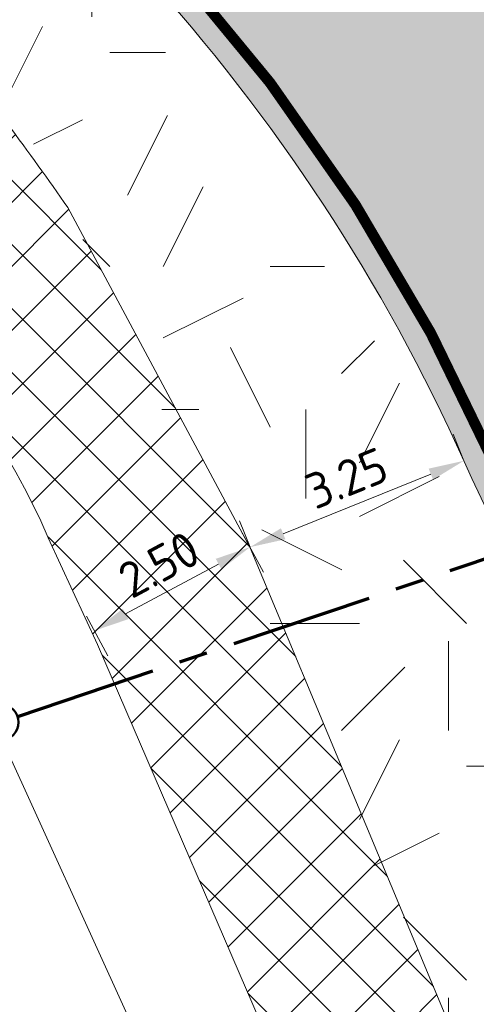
# Model space of a CAD drawing. Header units: metres. Extents: x 39929 to 50394, y 387420 to 399996.
# Tile 12 of 96: x 46651.49 to 46657.89, y 390894.66 to 390908.46. Entities that reach past the tile are written whole.
import ezdxf
from ezdxf.enums import TextEntityAlignment as Align

# ---------------------------------------------------------------- set-up
doc = ezdxf.new("R2010")
doc.units = ezdxf.units.M
for name, pattern in [('VW-33_STREEP', [6, 3, -3]), ('XX-CENTER', [8, 5, -1, 1, -1]), ('ZZ-CENTER-SO', [8, 5, -1, 1, -1])]:
    doc.linetypes.add(name, pattern=pattern)
for name, color, linetype, lineweight in [('B-WE-GR-GRAS-A', 62, 'Continuous', 18), ('B-WE-VH-GESLOTENVERHARDING_ASFALT-G', 10, 'Continuous', 18), ('N-WE-VW-MARKERING_LANGS_STREEP_33_015-G', 7, 'VW-33_STREEP', 35), ('Topo', 7, 'Continuous', 18), ('X-XX-AL-GRENS_WERK-G', 7, 'ZZ-WERKGRENS-SO', 18), ('X-XX-AL-T18', 10, 'Continuous', 18), ('X-XX-AL-T25', 7, 'Continuous', 25), ('X-XX-AL-T50', 7, 'Continuous', 50), ('X-XX-AL-TEKENBLAD_KADER_BLAD1-VIEWPORT-G', 1, 'Continuous', 18), ('X-XX-AL-VERWIJZING_DOORSNEDE-G', 7, 'ZZ-CENTER-SO', 18), ('X-XX-AL_500-M', 7, 'Continuous', 18)]:
    doc.layers.add(name, color=color, linetype=linetype, lineweight=lineweight)
doc.layers.add('N-WE-VH-VERHARDING_ASFALT-A', color=251, linetype='Continuous', lineweight=18, transparency=0.25)
doc.layers.add('N-WE-VH-VERHARDING_ASFALT_FIETSPAD-A', color=151, linetype='Continuous', lineweight=18, transparency=0.25)
doc.styles.add('NLCS-ISO', font='NLCS-ISO.ttf')
doc.styles.add('NLCS-ISO-ANNOTATIVE-T25', font='NLCS-ISO.ttf', dxfattribs={"height": 2.5})
doc.linetypes.add('ZZ-WERKGRENS-SO', pattern='A,2,-3,[137,NLCS.SHX,S=0.05,R=0,X=-0.55,Y=-0.675],-3,2', length=10)
doc.dimstyles.new('NLCS-ANNOTATIVE-T25-PIJL_l2_h1', dxfattribs={"dimtxt": 2.5, "dimasz": 2.5, "dimexe": 2, "dimexo": 2, "dimgap": 0.7, "dimtad": 1, "dimzin": 0, "dimdsep": 46, "dimtxsty": 'NLCS-ISO-ANNOTATIVE-T25', "dimcen": 0, "dimdle": 2, "dimclrd": 256, "dimclre": 256, "dimclrt": 256, "dimadec": 1, "dimazin": 0, "dimtfac": 1, "dimtofl": 0, "dimtmove": 1, "dimatfit": 0, "dimfxl": 2, "dimfxlon": 1, "dimtfillclr": 256, "dimtolj": 1, "dimtzin": 0, "dimlwd": 18, "dimlwe": 18, "dimarcsym": 0})
picture_1 = doc.add_image_def('image1.tif', size_in_pixel=(8000, 10000))

# ---------------------------------------------------------------- blocks, each defined once
blk = doc.blocks.new('dwpbol2')
at = {"layer": 'X-XX-AL-VERWIJZING_DOORSNEDE-G', "linetype": 'Continuous', "lineweight": 50}
blk.add_circle((-0.2533393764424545, 0), 0.2533393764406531, dxfattribs=at)
blk = doc.blocks.new('*U155')
at = {"layer": 'X-XX-AL-VERWIJZING_DOORSNEDE-G', "color": 7, "linetype": 'XX-CENTER', "lineweight": 70, "ltscale": 2, "extrusion": (0.3196311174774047, -0.947542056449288, 0)}
blk.add_lwpolyline([(6.344108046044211e-12, 0), (132.1493305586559, 0), (144.6020713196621, 0)], dxfattribs=at)
at = {"layer": 'X-XX-AL-T25', "color": 7, "linetype": 'Continuous', "lineweight": 25, "xscale": 4.934092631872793, "yscale": 4.934092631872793, "zscale": 4.934092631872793, "rotation": 18.64061790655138}
blk.add_blockref('dwpbol2', (9.094947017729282e-12, 0), dxfattribs=at)
at = {"layer": 'X-XX-AL-T18', "style": 'NLCS-ISO'}
blk.add_attdef('777.07m.', (-0.1382714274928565, 1.113840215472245), '', height=1.8, rotation=18.640614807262, dxfattribs=at)
at = {"layer": 'X-XX-AL-T50', "style": 'NLCS-ISO'}
blk.add_attdef('77', text='', height=5, rotation=18.640614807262, dxfattribs=at).set_placement((132.2220772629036, 60.43245249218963), align=Align.MIDDLE_CENTER)
blk = doc.blocks.new('*D189')
at = {"layer": 'Defpoints', "color": 0, "transparency": 16777216}
for p in [(46654.42128609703, 390901.6275078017), (46654.71937360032, 390901.0718825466), (46652.23744544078, 390900.4558986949)]:
    blk.add_point(p, dxfattribs=at)
at = {"layer": 'X-XX-AL_500-M', "lineweight": 18, "transparency": 16777216}
for p, q in [((46654.61038713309, 390901.2750297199), (46654.90847463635, 390900.7194044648)), ((46652.97613054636, 390900.1366497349), (46654.27877599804, 390900.8355062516)), ((46652.42654647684, 390900.1034206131), (46652.72463398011, 390899.5477953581))]:
    blk.add_line(p, q, dxfattribs=at)
at = {"layer": 'X-XX-AL_500-M', "transparency": 16777216}
for points in [[(46654.23937994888, 390900.9089391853), (46654.31817204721, 390900.7620733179), (46654.71937360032, 390901.0718825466)], [(46652.9367344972, 390900.2100826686), (46653.01552659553, 390900.0632168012), (46652.53553294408, 390899.9002734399)]]:
    blk.add_solid(points, dxfattribs=at)
at = {"layer": 'X-XX-AL_500-M', "transparency": 16777216, "insert": (46653.44307976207, 390900.829744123), "char_height": 0.5, "attachment_point": 5, "rotation": 28.21312197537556, "style": 'NLCS-ISO-ANNOTATIVE-T25'}
blk.add_mtext('\\A1;2.50', dxfattribs=at)
blk = doc.blocks.new('*D210')
at = {"layer": 'Defpoints', "color": 0, "transparency": 16777216}
for p in [(46657.7175297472, 390902.2825358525), (46657.72061473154, 390902.2748969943), (46654.72336384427, 390901.0644448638)]:
    blk.add_point(p, dxfattribs=at)
at = {"layer": 'X-XX-AL_500-M', "lineweight": 18, "transparency": 16777216}
for p, q in [((46657.7175297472, 390902.2825358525), (46657.56774198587, 390902.653431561)), ((46655.18389849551, 390901.2593184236), (46657.25391011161, 390902.0953011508)), ((46654.72027885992, 390901.0720837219), (46654.5704910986, 390901.4429794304))]:
    blk.add_line(p, q, dxfattribs=at)
at = {"layer": 'X-XX-AL_500-M', "transparency": 16777216}
for points in [[(46657.22270432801, 390902.1725710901), (46657.28511589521, 390902.0180312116), (46657.7175297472, 390902.2825358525)], [(46655.15269271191, 390901.3365883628), (46655.21510427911, 390901.1820484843), (46654.72027885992, 390901.0720837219)]]:
    blk.add_solid(points, dxfattribs=at)
at = {"layer": 'X-XX-AL_500-M', "transparency": 16777216, "insert": (46656.07286123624, 390902.038933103), "char_height": 0.5, "attachment_point": 5, "rotation": 21.991522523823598, "style": 'NLCS-ISO-ANNOTATIVE-T25'}
blk.add_mtext('\\A1;3.25', dxfattribs=at)

msp = doc.modelspace()

# ---------------------------------------------------------------- hatches: boundary and pattern name
at = {"layer": 'B-WE-GR-GRAS-A'}
h = msp.add_hatch(dxfattribs=at)
h.set_pattern_fill('AGR-GRAS_02-SO', color=256, scale=0.5, style=0, pattern_type=2)
h.set_pattern_definition([(0, (0, 0), (5, 5), [1.25, -3.75]), (0, (2.75, 3), (5, 5), [1.25, -3.75]), (90, (0.5, 1.75), (-5, 5), [1.25, -3.75]), (90, (2.5, 3.5), (-5, 5), [1.25, -3.75]), (45, (1, 3.5), (0, 5.000000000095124), [1.25, -5.82106781]), (135, (2.75, 0), (-5.000000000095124, 0), [1.25, -5.82106781]), (26.56505119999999, (1.25, 1.5), (5.000000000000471, 2.000322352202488e-09), [1.25, -9.930339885]), (26.56505119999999, (3.5, 4), (5.000000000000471, 2.000322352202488e-09), [1.25, -9.930339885]), (63.43494882, (3.5, 0), (2.549931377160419e-10, 5.00000000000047), [1.25, -9.930339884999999]), (63.43494882, (1.25, 2.25), (2.549931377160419e-10, 5.00000000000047), [1.25, -9.930339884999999]), (63.43494882, (3, 1), (2.549931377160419e-10, 5.00000000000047), [1.25, -9.930339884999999]), (116.5650512, (0, 2.75), (-2.000324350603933e-09, 5.00000000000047), [1.25, -9.930339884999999]), (153.43494882, (1, 0.75), (-5.00000000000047, 2.549949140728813e-10), [1.25, -9.930339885])])
h.paths.add_polyline_path([(46657.609, 390894.149), (46661.93599999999, 390883.741), (46662.561, 390877.806), (46663.385, 390877.991), (46663.452, 390879.618), (46663.519, 390881.245), (46663.499, 390883.273), (46662.836, 390888.807), (46662.209, 390891.079), (46660.27, 390896.276), (46657.67999999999, 390902.11), (46656.02999999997, 390904.631), (46653.903, 390907.594), (46652.315, 390909.371), (46651.229, 390908.994), (46650.66600000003, 390908.589), (46652.16649407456, 390905.8303656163), (46652.80450000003, 390904.461)])
at = {"layer": 'N-WE-VH-VERHARDING_ASFALT-A', "transparency": 33554508}
h = msp.add_hatch(color=256, dxfattribs=at)
h.dxf.hatch_style = 1
edge = h.paths.add_edge_path()
edge.add_line((46640.00946906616, 390979.1674107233), (46652.77501010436, 390952.8742997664))
edge.add_arc((46665.36914038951, 390958.9888629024), 13.9999999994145, 205.8969887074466, 234.5023765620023)
edge.add_arc((46670.29382563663, 390971.7654526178), 27.47393143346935, 241.6313207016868, 261.7562161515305)
edge.add_line((46666.35446906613, 390944.5754107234), (46669.86046907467, 390945.7274107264))
edge.add_line((46669.86046907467, 390945.7274107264), (46732.63946906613, 390968.3094107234))
edge.add_line((46732.63946906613, 390968.3094107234), (46763.47925983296, 390976.712603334))
edge.add_line((46763.47925983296, 390976.712603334), (46775.14476814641, 390980.6629153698))
edge.add_line((46775.14476814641, 390980.6629153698), (46780.35391681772, 390982.7094267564))
edge.add_line((46780.35391681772, 390982.7094267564), (46784.6131450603, 390972.7095501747))
edge.add_line((46784.6131450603, 390972.7095501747), (46765.25546906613, 390963.7534107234))
edge.add_line((46765.25546906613, 390963.7534107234), (46746.90346906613, 390956.3954107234))
edge.add_line((46746.90346906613, 390956.3954107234), (46715.44363848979, 390944.2899245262))
edge.add_line((46715.44363848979, 390944.2899245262), (46699.88596906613, 390938.6079107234))
edge.add_line((46699.88596906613, 390938.6079107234), (46675.75346906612, 390929.6364107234))
edge.add_arc((46683.18770045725, 390916.6688422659), 14.94742881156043, 119.8253958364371, 187.8535213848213)
edge.add_line((46668.38046906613, 390914.6264107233), (46672.62946906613, 390899.0344107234))
edge.add_arc((46652.09616324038, 390892.0147268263), 21.70006014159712, 1.3846390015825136, 18.873925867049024, ccw=False)
edge.add_arc((46684.94812169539, 390893.3246390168), 11.1858520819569, 184.0270238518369, 241.351260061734)
edge.add_line((46679.58519287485, 390883.5082098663), (46679.62881555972, 390883.4846419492))
edge.add_arc((46681.68136701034, 390887.5660925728), 4.56850157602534, 243.3022896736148, 281.6317180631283)
edge.add_line((46682.60246906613, 390883.0914107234), (46684.29597308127, 390878.8840029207))
edge.add_line((46684.29597308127, 390878.8840029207), (46679.83758672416, 390876.8336503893))
edge.add_line((46679.83758672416, 390876.8336503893), (46677.06246906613, 390875.5574107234))
edge.add_line((46677.06246906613, 390875.5574107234), (46676.30146906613, 390875.1844107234))
edge.add_line((46676.30146906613, 390875.1844107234), (46675.59546906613, 390874.7514107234))
edge.add_line((46675.59546906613, 390874.7514107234), (46674.13746906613, 390873.6954107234))
edge.add_line((46674.13746906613, 390873.6954107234), (46672.79746906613, 390872.4934107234))
edge.add_line((46672.79746906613, 390872.4934107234), (46671.58946906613, 390871.1594107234))
edge.add_line((46671.58946906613, 390871.1594107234), (46670.52646906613, 390869.7074107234))
edge.add_line((46670.52646906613, 390869.7074107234), (46669.62046906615, 390868.1524107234))
edge.add_line((46669.62046906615, 390868.1524107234), (46659.55946906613, 390871.0414107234))
edge.add_line((46659.55946906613, 390871.0414107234), (46659.93504096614, 390876.4429725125))
edge.add_line((46659.93504096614, 390876.4429725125), (46659.70446906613, 390876.4604107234))
edge.add_line((46659.70446906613, 390876.4604107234), (46662.56346906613, 390877.7984107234))
edge.add_line((46662.56346906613, 390877.7984107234), (46663.38746906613, 390877.9834107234))
edge.add_line((46663.38746906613, 390877.9834107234), (46663.52146906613, 390881.2374107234))
edge.add_arc((46634.85444241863, 390883.4367109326), 28.75126672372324, 355.6129295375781, 383.175009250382)
edge.add_line((46661.28568541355, 390894.7515123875), (46657.82958011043, 390902.0274811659))
edge.add_arc((46633.90212436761, 390891.545919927), 26.12252408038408, 23.65610213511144, 41.73996811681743)
edge.add_arc((46642.89351012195, 390899.5682105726), 14.07253798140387, 41.73996811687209, 107.8216303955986)
edge.add_line((46638.58654327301, 390912.9654625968), (46625.65689584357, 390908.2915713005))
edge.add_line((46625.65689584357, 390908.2915713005), (46614.23201399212, 390904.1616322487))
edge.add_line((46614.23201399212, 390904.1616322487), (46590.93747197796, 390895.7409728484))
edge.add_line((46590.93747197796, 390895.7409728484), (46567.17412262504, 390887.1508459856))
edge.add_line((46567.17412262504, 390887.1508459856), (46562.20546906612, 390885.5639107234))
edge.add_line((46562.20546906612, 390885.5639107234), (46548.51396906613, 390882.0149107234))
edge.add_line((46548.51396906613, 390882.0149107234), (46533.29404193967, 390878.2356543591))
edge.add_line((46533.29404193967, 390878.2356543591), (46525.73468531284, 390875.6607501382))
edge.add_line((46525.73468531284, 390875.6607501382), (46518.5480596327, 390873.0706859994))
edge.add_line((46518.5480596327, 390873.0706859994), (46511.85106108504, 390870.6584813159))
edge.add_line((46511.85106108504, 390870.6584813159), (46508.16348493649, 390880.9295022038))
edge.add_line((46508.16348493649, 390880.9295022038), (46520.29246906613, 390886.3494107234))
edge.add_line((46520.29246906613, 390886.3494107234), (46530.24546906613, 390890.8464107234))
edge.add_line((46530.24546906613, 390890.8464107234), (46534.74846906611, 390892.7974107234))
edge.add_line((46534.74846906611, 390892.7974107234), (46540.28646906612, 390894.9214107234))
edge.add_line((46540.28646906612, 390894.9214107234), (46548.46646906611, 390898.0524107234))
edge.add_line((46548.46646906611, 390898.0524107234), (46555.57196906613, 390900.7604107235))
edge.add_line((46555.57196906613, 390900.7604107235), (46568.72796906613, 390905.7084107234))
edge.add_line((46568.72796906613, 390905.7084107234), (46583.65716010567, 390911.235745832))
edge.add_line((46583.65716010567, 390911.235745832), (46593.58446906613, 390914.8034107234))
edge.add_line((46593.58446906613, 390914.8034107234), (46605.75546906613, 390919.1774107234))
edge.add_line((46605.75546906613, 390919.1774107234), (46623.74746906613, 390925.6084107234))
edge.add_line((46623.74746906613, 390925.6084107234), (46630.39575720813, 390927.9604030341))
edge.add_arc((46625.39298270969, 390942.1015574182), 14.99999999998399, 289.4824616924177, 380.32578257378)
edge.add_line((46639.45897353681, 390947.3119222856), (46636.13146906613, 390956.2949107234))
edge.add_line((46636.13146906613, 390956.2949107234), (46633.99846906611, 390962.0834107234))
edge.add_line((46633.99846906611, 390962.0834107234), (46633.52846906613, 390963.7374107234))
edge.add_line((46633.52846906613, 390963.7374107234), (46632.34396906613, 390969.5104107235))
edge.add_line((46632.34396906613, 390969.5104107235), (46631.15946906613, 390975.2834107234))
edge.add_line((46631.15946906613, 390975.2834107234), (46630.16946906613, 390979.5524107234))
edge.add_line((46630.16946906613, 390979.5524107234), (46629.70846906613, 390981.7884107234))
edge.add_line((46629.70846906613, 390981.7884107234), (46628.64646906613, 390986.0194107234))
edge.add_line((46628.64646906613, 390986.0194107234), (46627.75946906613, 390988.6734107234))
edge.add_line((46627.75946906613, 390988.6734107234), (46626.28546906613, 390992.5694107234))
edge.add_line((46626.28546906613, 390992.5694107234), (46624.91746906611, 390995.5884107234))
edge.add_line((46624.91746906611, 390995.5884107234), (46623.55246906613, 390998.6094107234))
edge.add_line((46623.55246906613, 390998.6094107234), (46622.03695151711, 391001.7043362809))
edge.add_line((46622.03695151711, 391001.7043362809), (46620.51246906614, 391004.6824107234))
edge.add_line((46620.51246906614, 391004.6824107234), (46627.09856501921, 391008.053846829))
edge.add_line((46627.09856501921, 391008.053846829), (46627.42346906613, 391007.4534107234))
edge.add_line((46627.42346906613, 391007.4534107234), (46628.55246906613, 391005.2479107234))
edge.add_line((46628.55246906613, 391005.2479107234), (46629.68146906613, 391003.0424107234))
edge.add_line((46629.68146906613, 391003.0424107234), (46630.18492426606, 391001.7906653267))
edge.add_line((46630.18492426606, 391001.7906653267), (46630.97146298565, 391000.0610896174))
edge.add_line((46630.97146298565, 391000.0610896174), (46631.87946906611, 390998.0644107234))
edge.add_line((46631.87946906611, 390998.0644107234), (46634.00046906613, 390993.0654107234))
edge.add_line((46634.00046906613, 390993.0654107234), (46634.95546906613, 390990.6304107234))
edge.add_line((46634.95546906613, 390990.6304107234), (46637.05960722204, 390985.8591926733))
edge.add_line((46637.05960722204, 390985.8591926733), (46640.00946898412, 390979.1674109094))
edge = h.paths.add_edge_path(flags=16)
edge.add_line((46672.73802029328, 390935.706963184), (46735.94370532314, 390958.4413576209))
edge.add_line((46735.94370532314, 390958.4413576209), (46738.89146906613, 390959.8394107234))
edge.add_line((46738.89146906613, 390959.8394107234), (46761.47846906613, 390970.5584107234))
edge.add_line((46761.47846906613, 390970.5584107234), (46780.67784969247, 390978.1870370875))
edge.add_arc((46781.04710602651, 390977.2577095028), 0.9999999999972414, -66.26990431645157, 111.6697607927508, ccw=False)
edge.add_line((46781.44953471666, 390976.3422581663), (46761.79546906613, 390967.7024107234))
edge.add_line((46761.79546906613, 390967.7024107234), (46743.34846906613, 390960.1904107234))
edge.add_line((46743.34846906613, 390960.1904107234), (46739.37246906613, 390958.5534107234))
edge.add_line((46739.37246906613, 390958.5534107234), (46736.81646906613, 390957.5014107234))
edge.add_line((46736.81646906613, 390957.5014107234), (46713.02146906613, 390948.2014107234))
edge.add_line((46713.02146906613, 390948.2014107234), (46689.09546906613, 390939.3114107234))
edge.add_line((46689.09546906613, 390939.3114107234), (46673.40744003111, 390933.7912498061))
edge.add_line((46673.40744003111, 390933.7912498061), (46672.73802029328, 390935.706963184))
edge = h.paths.add_edge_path(flags=16)
edge.add_line((46660.57362526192, 390915.3085256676), (46659.87314806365, 390917.3850810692))
edge.add_arc((46645.66001695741, 390912.5906150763), 15.00000000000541, 18.64061480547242, 28.8343923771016)
edge.add_arc((46658.3359879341, 390919.5692008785), 0.5299999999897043, 28.83439237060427, 180.5974005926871)
edge.add_arc((46672.80520139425, 390919.7200711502), 14.99999999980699, 180.5974005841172, 198.6406148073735)
edge.add_line((46658.59207028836, 390914.9256051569), (46658.67854111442, 390914.6692635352))
edge.add_line((46658.67854111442, 390914.6692635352), (46660.57362526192, 390915.3085256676))
edge = h.paths.add_edge_path(flags=16)
edge.add_line((46663.77053100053, 390899.574126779), (46659.6374343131, 390911.826637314))
edge.add_line((46659.6374343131, 390911.826637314), (46661.53251846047, 390912.4658994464))
edge.add_line((46661.53251846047, 390912.4658994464), (46665.66561514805, 390900.2133889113))
edge.add_arc((46664.71807307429, 390899.8937578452), 1.000000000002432, -161.35938519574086, 18.6406148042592, ccw=False)
edge = h.paths.add_edge_path(flags=16)
edge.add_line((46538.59046906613, 390884.9494107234), (46551.17846906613, 390890.8074107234))
edge.add_line((46551.17846906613, 390890.8074107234), (46564.48546906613, 390897.0004107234))
edge.add_line((46564.48546906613, 390897.0004107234), (46580.77546906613, 390903.0284107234))
edge.add_line((46580.77546906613, 390903.0284107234), (46587.09293411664, 390905.2969406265))
edge.add_line((46587.09293411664, 390905.2969406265), (46602.76446906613, 390910.9244107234))
edge.add_line((46602.76446906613, 390910.9244107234), (46634.98846906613, 390922.3784107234))
edge.add_line((46634.98846906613, 390922.3784107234), (46636.78246906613, 390923.0894107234))
edge.add_line((46636.78246906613, 390923.0894107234), (46636.07846906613, 390925.1064107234))
edge.add_line((46636.07846906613, 390925.1064107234), (46633.83346906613, 390924.3094107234))
edge.add_line((46633.83346906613, 390924.3094107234), (46602.66446906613, 390913.2454107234))
edge.add_line((46602.66446906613, 390913.2454107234), (46578.46746906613, 390904.3394107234))
edge.add_line((46578.46746906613, 390904.3394107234), (46555.02846906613, 390895.5864107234))
edge.add_line((46555.02846906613, 390895.5864107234), (46550.11546906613, 390893.6484107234))
edge.add_line((46550.11546906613, 390893.6484107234), (46535.89946906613, 390888.0394107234))
edge.add_line((46535.89946906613, 390888.0394107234), (46532.43346906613, 390886.6714107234))
edge.add_line((46532.43346906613, 390886.6714107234), (46511.85258441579, 390877.6785613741))
edge.add_arc((46512.25298137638, 390876.7622195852), 1.000000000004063, 113.6029967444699, 201.8071917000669)
edge.add_line((46511.32454217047, 390876.3907352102), (46511.40084629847, 390876.2000307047))
edge.add_arc((46512.32928550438, 390876.5715150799), 1.000000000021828, 201.8071917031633, 289.7728404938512)
edge.add_line((46512.66757738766, 390875.6304738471), (46538.59046906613, 390884.9494107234))
edge = h.paths.add_edge_path(flags=16)
edge.add_line((46641.79990831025, 390924.9511014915), (46639.16147698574, 390923.9700125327))
edge.add_line((46639.16147698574, 390923.9700125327), (46638.46748398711, 390925.8457485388))
edge.add_line((46638.46748398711, 390925.8457485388), (46641.10914564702, 390926.8280263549))
edge.add_line((46641.10914564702, 390926.8280263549), (46641.10914585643, 390926.828026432))
edge.add_arc((46641.45452708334, 390925.8895639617), 0.9999999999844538, -69.79493099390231, 110.20506900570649, ccw=False)
edge = h.paths.add_edge_path(flags=16)
edge.add_line((46648.33310038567, 390941.5141236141), (46651.1430848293, 390942.5348518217))
edge.add_arc((46636.56371992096, 390939.0075130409), 15.00000000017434, -0.42353887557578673, 13.600813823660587, ccw=False)
edge.add_arc((46650.56333741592, 390938.9040239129), 1.000000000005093, 210.1829918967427, 359.57646112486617, ccw=False)
edge.add_arc((46662.665274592, 390945.9427110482), 15.00000000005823, 197.7577777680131, 210.1829919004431, ccw=False)
edge.add_line((46648.37995849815, 390941.3678073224), (46648.33310038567, 390941.5141236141))
edge = h.paths.add_edge_path(flags=16)
edge.add_arc((46645.92760706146, 390952.2224406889), 0.7399999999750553, 26.376372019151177, 36.90482485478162, ccw=False)
edge = h.paths.add_edge_path(flags=16)
edge.add_line((46671.04419371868, 390932.9756763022), (46669.6924693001, 390932.5034108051))
edge.add_line((46669.6924693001, 390932.5034108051), (46669.69246908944, 390932.5034107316))
edge.add_arc((46669.36259279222, 390933.4474348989), 0.9999999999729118, 109.26126741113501, 289.2612674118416, ccw=False)
edge.add_line((46669.03271649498, 390934.3914590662), (46670.38441746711, 390934.8637924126))
edge.add_line((46670.38441746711, 390934.8637924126), (46671.04417003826, 390932.9757440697))
at = {"layer": 'N-WE-VH-VERHARDING_ASFALT_FIETSPAD-A', "transparency": 33554508}
h = msp.add_hatch(dxfattribs=at)
h.set_pattern_fill('ANSI37', color=256, scale=0.2)
h.set_pattern_definition([(45, (0, 0), (-0.4490128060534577, 0.4490128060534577), []), (135, (0, 0), (-0.4490128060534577, -0.4490128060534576), [])])
edge = h.paths.add_edge_path()
edge.add_line((46642.74940506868, 390913.6476250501), (46642.93028141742, 390912.7661708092))
edge.add_arc((46645.88933542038, 390914.2389658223), 3.305317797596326, 206.4606758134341, 259.2179883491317)
edge.add_line((46645.271, 390910.992), (46646.15100000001, 390910.871))
edge.add_line((46646.15100000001, 390910.871), (46647.283, 390910.866))
edge.add_line((46647.283, 390910.866), (46648.25400000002, 390911.092))
edge.add_arc((46647.39212415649, 390913.4776148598), 2.536530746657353, 289.8637935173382, 324.8614778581)
edge.add_arc((46642.89104105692, 390899.5757998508), 14.07253797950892, 45.09530458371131, 62.14419994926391, ccw=False)
edge.add_arc((46652.49719368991, 390905.1101894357), 4.445058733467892, 85.7674215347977, 113.1771525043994)
edge.add_arc((46651.02139563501, 390908.5502834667), 0.7017742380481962, 112.9523345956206, 215.6235879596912)
edge.add_arc((46611.19660849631, 390877.2113105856), 49.9758125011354, 34.935793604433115, 38.23612655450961, ccw=False)
edge.add_line((46652.16649407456, 390905.8303656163), (46654.72336384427, 390901.0644448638))
edge.add_line((46654.72336384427, 390901.0644448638), (46657.609, 390894.149))
edge.add_line((46657.609, 390894.149), (46660.16699871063, 390888.7955813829))
edge.add_arc((46639.18643618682, 390878.4695680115), 23.38398075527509, -1.6261025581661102, 26.20504933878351, ccw=False)
edge.add_line((46662.561, 390877.8059999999), (46659.95150173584, 390876.5847657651))
edge.add_arc((46644.16991696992, 390878.7549604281), 15.93010240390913, 352.170115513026, 382.7551513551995)
edge.add_line((46658.86011896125, 390884.9166264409), (46657.797, 390887.241))
edge.add_line((46657.797, 390887.241), (46655.25886678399, 390893.505307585))
edge.add_line((46655.25886678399, 390893.505307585), (46652.58277792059, 390899.7074173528))
edge.add_line((46652.58277792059, 390899.7074173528), (46651.89211296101, 390901.2043800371))
edge.add_arc((46641.82815636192, 390896.7640222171), 10.99999999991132, 23.80773997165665, 106.3338509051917)
edge.add_line((46638.73458541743, 390907.3200545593), (46632.01675169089, 390904.8468972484))
edge.add_line((46632.01675169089, 390904.8468972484), (46618.8138793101, 390900.2133653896))
edge.add_line((46618.8138793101, 390900.2133653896), (46608.951, 390896.752))
edge.add_line((46608.951, 390896.752), (46585.4375, 390888.3105))
edge.add_line((46585.4375, 390888.3105), (46570.40073840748, 390882.9677251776))
edge.add_line((46570.40073840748, 390882.9677251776), (46569.60832081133, 390885.2253378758))
edge.add_line((46569.60832081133, 390885.2253378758), (46583.9665, 390890.5005))
edge.add_line((46583.9665, 390890.5005), (46594.069, 390894.26))
edge.add_line((46594.069, 390894.26), (46617.9017450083, 390902.8124179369))
edge.add_line((46617.9017450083, 390902.8124179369), (46627.9565, 390906.502))
edge.add_line((46627.9565, 390906.502), (46640.059, 390910.943))
edge.add_line((46640.059, 390910.943), (46640.0574352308, 390911.8418899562))
edge.add_line((46640.0574352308, 390911.8418899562), (46639.7591696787, 390913.2954101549))
edge.add_arc((46642.89104106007, 390899.5757997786), 14.07253805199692, 90.57667504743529, 102.85896814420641, ccw=False)
at = {"layer": 'X-XX-AL-TEKENBLAD_KADER_BLAD1-VIEWPORT-G'}
h = msp.add_hatch(dxfattribs=at)
h.set_pattern_fill('ANSI31', color=256, scale=10, angle=32)
h.set_pattern_definition([(76.99999999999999, (0, 0), (-30.93624955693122, 7.142195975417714), [])])
h.paths.add_polyline_path([(46522.06202968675, 390772.8303385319), (46842.78375149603, 390889.0559810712), (46773.52836846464, 391080.1644594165), (46452.80664665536, 390963.9388168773)])

# ---------------------------------------------------------------- linework, layer by layer
at = {"layer": 'B-WE-VH-GESLOTENVERHARDING_ASFALT-G', "flags": 128}
for points in [[(46659.557, 390871.049), (46659.93257190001, 390876.450561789), (46659.702, 390876.468), (46662.561, 390877.806), (46663.385, 390877.991), (46663.519, 390881.245, 0.1208454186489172), (46661.28321634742, 390894.7591016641), (46657.8271110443, 390902.0350704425, 0.07906991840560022), (46653.39160234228, 390908.9446064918, 0.2966011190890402), (46638.58407420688, 390912.9730518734), (46625.65442677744, 390908.2991605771), (46614.22954492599, 390904.1692215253), (46590.93500291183, 390895.748562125), (46567.17165355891, 390887.1584352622)], [(46650.45095069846, 390908.1415296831, -0.01440141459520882), (46652.16649407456, 390905.8303656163), (46654.72336384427, 390901.0644448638), (46657.609, 390894.149), (46660.16699871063, 390888.7955813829, -0.1220367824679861), (46662.561, 390877.8059999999), (46659.95150173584, 390876.5847657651, 0.1342503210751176), (46658.86011896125, 390884.9166264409), (46657.797, 390887.241), (46655.25886678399, 390893.505307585), (46652.58277792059, 390899.7074173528), (46651.89211296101, 390901.2043800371, 0.3765034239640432), (46638.73458541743, 390907.3200545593)]]:
    msp.add_lwpolyline(points, format="xyb", dxfattribs=at)
at = {"layer": 'N-WE-VW-MARKERING_LANGS_STREEP_33_015-G', "const_width": 0.15, "flags": 128}
msp.add_lwpolyline([(46653.22088273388, 390909.6765782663, -0.01142224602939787), (46653.67141757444, 390909.1942631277, -0.07901529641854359), (46658.16829078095, 390902.1908074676), (46661.62507039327, 390894.9134190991, -0.1208512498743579), (46663.89341010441, 390881.2229572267), (46663.76382022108, 390878.0760506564, -0.05282862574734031), (46662.35117169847, 390869.2062474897)], format="xyb", dxfattribs=at)
at = {"layer": 'X-XX-AL-GRENS_WERK-G', "ltscale": 0.5, "flags": 128}
msp.add_lwpolyline([(46618.29049290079, 391005.6409344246), (46627.10958120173, 391010.2191701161), (46633.80869200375, 390996.6964134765), (46650.85327238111, 390968.5911135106), (46658.02202115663, 390956.2877379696), (46668.53708514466, 390953.1084055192), (46712.64820158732, 390968.7079119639), (46749.46877814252, 390981.9842674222), (46777.53721626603, 390992.3276985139), (46787.29689552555, 390972.2314481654), (46761.98442709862, 390960.1923790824), (46702.65455546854, 390937.1596978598), (46692.73308770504, 390933.5140620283), (46695.95544466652, 390924.7391097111), (46680.34564711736, 390917.9444023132), (46677.33528054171, 390913.4509440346), (46682.63495602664, 390894.1531282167), (46683.10135381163, 390888.0488093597), (46687.0876167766, 390877.315845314), (46678.14134055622, 390873.8821668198), (46670.50730912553, 390865.6526835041), (46657.23627544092, 390868.7896203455), (46658.1690604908, 390878.0732716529), (46657.44827634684, 390884.771066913), (46649.30336817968, 390902.6237874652), (46640.95067766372, 390905.7183356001), (46569.90835562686, 390880.4085918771), (46568.00037903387, 390886.640083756), (46562.76665400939, 390884.8550091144), (46531.5606508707, 390876.0376611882), (46509.70835661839, 390868.3609566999), (46505.3412137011, 390881.6293741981), (46541.16875663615, 390897.1869060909), (46629.25478588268, 390929.4633624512), (46625.90409431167, 390938.3306090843), (46629.72721168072, 390939.825326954), (46631.93198112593, 390950.0415781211), (46628.28569599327, 390967.5619466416), (46626.92890913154, 390976.2521215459), (46623.66466116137, 390997.1182090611), (46618.29049290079, 391005.6409344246)], dxfattribs=at)

# ---------------------------------------------------------------- block references
at = {"layer": 'X-XX-AL-T18', "xscale": 0.2, "yscale": 0.2, "zscale": 0.2}
msp.add_blockref('*U155', (46651.46265021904, 390898.6971137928), dxfattribs=at)

# ---------------------------------------------------------------- dimensions: what is measured, and where the dimension line sits
at = {"layer": 'X-XX-AL_500-M'}
for p1, p2, distance, picture, middle in [((46654.72336384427, 390901.0644448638), (46657.72061473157, 390902.2748969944), 0.0082382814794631, '*D210', (46656.07286123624, 390902.038933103)), ((46652.2374454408, 390900.4558986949), (46654.42128609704, 390901.6275078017), -0.6305359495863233, '*D189', (46653.44307976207, 390900.829744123))]:
    dim = msp.add_aligned_dim(p1=p1, p2=p2, distance=distance, dimstyle='NLCS-ANNOTATIVE-T25-PIJL_l2_h1', override={"dimrnd": 0.05, "dimtmove": 2}, dxfattribs=at)
    dim.commit()
    dim.dimension.update_dxf_attribs({"geometry": picture, "text_midpoint": middle})

# ---------------------------------------------------------------- pictures from other files: only their frames are drawn
at = {"layer": 'Topo'}
image = msp.add_image(picture_1, insert=(40047.86251047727, 387419.719072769), size_in_units=(9985.02425296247, 12481.280316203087), rotation=0.547019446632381, dxfattribs=dict(at, brightness=90, contrast=40))
image.dxf.flags = 7

doc.saveas('drawing.dxf')
